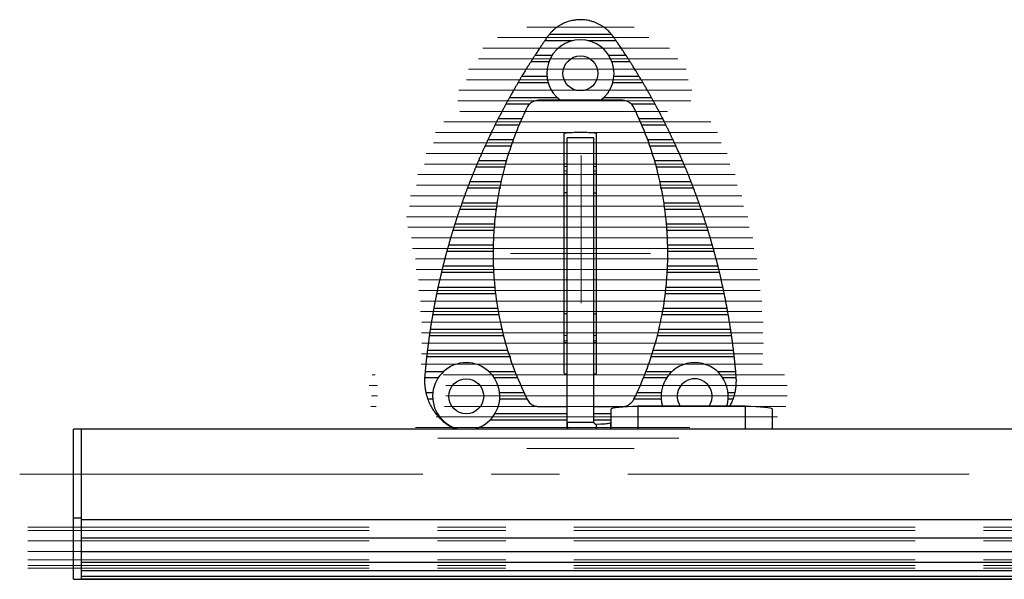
# Model space of a CAD drawing. Header units: millimetres. Extents: x 8 to 273, y 79 to 264.
# Tile 2 of 9: x 8 to 44, y 122 to 143. Entities that reach past the tile are written whole.
import ezdxf

# ---------------------------------------------------------------- set-up
doc = ezdxf.new("R2010")
doc.units = ezdxf.units.MM
doc.linetypes.add('CENTERX2', pattern=[20.32, 12.7, -2.54, 2.54, -2.54])
doc.layers.add('FORMAT', color=7, linetype='Continuous')

msp = doc.modelspace()

# ---------------------------------------------------------------- linework, layer by layer
at = {"color": 7, "linetype": 'Continuous', "lineweight": 25}
for p, q in [((29.63, 142.542), (27.31, 142.542)), ((28.178, 142.306), (27.141, 142.306)), ((29.8, 142.306), (28.762, 142.306)), ((27.297, 141.522), (26.621, 141.522)), ((27.412, 141.757), (26.772, 141.757)), ((30.168, 141.757), (29.528, 141.757)), ((30.32, 141.522), (29.644, 141.522)), ((27.271, 140.737), (26.141, 140.737)), ((27.226, 140.972), (26.281, 140.972)), ((30.8, 140.737), (29.669, 140.737)), ((30.66, 140.972), (29.715, 140.972)), ((27.606, 140.188), (25.827, 140.188)), ((30.013, 140.091), (26.927, 140.091)), ((31.114, 140.188), (29.334, 140.188)), ((28.488, 138.891), (28.453, 138.891)), ((28.97, 138.691), (27.97, 138.691)), ((27.87, 137.726), (27.97, 137.726)), ((27.97, 137.445), (27.87, 137.46)), ((28.97, 137.726), (29.07, 137.726)), ((29.073, 137.461), (28.973, 137.445)), ((27.968, 137.349), (27.867, 137.33)), ((29.073, 137.33), (28.973, 137.348)), ((25.502, 136.814), (24.261, 136.814)), ((27.954, 136.641), (27.87, 136.641)), ((28.986, 136.641), (29.07, 136.641)), ((32.679, 136.814), (31.439, 136.814)), ((27.954, 135.399), (27.97, 135.408)), ((27.97, 135.172), (27.954, 135.16)), ((27.954, 133.722), (27.97, 133.71)), ((27.97, 133.474), (27.954, 133.483)), ((27.954, 132.141), (27.87, 132.141)), ((28.986, 132.141), (29.07, 132.141)), ((27.867, 131.452), (27.967, 131.433)), ((27.97, 131.337), (27.87, 131.322)), ((28.972, 131.433), (29.074, 131.452)), ((29.073, 131.321), (28.973, 131.336)), ((27.97, 131.056), (27.87, 131.056)), ((29.07, 131.056), (28.97, 131.056)), ((25.885, 130.537), (22.747, 130.537)), ((23.172, 129.753), (22.673, 129.753)), ((23.369, 129.988), (22.692, 129.988)), ((27.87, 129.914), (27.97, 129.908)), ((28.97, 129.908), (29.07, 129.914)), ((34.248, 129.988), (33.571, 129.988)), ((34.268, 129.753), (33.769, 129.753)), ((22.977, 129.203), (22.721, 129.203)), ((22.975, 128.968), (22.79, 128.968)), ((34.22, 129.203), (33.963, 129.203)), ((34.15, 128.968), (33.966, 128.968)), ((26.927, 128.691), (27.97, 128.691)), ((28.97, 128.691), (30.013, 128.691)), ((29.608, 127.853), (29.608, 128.596)), ((34.608, 128.702), (30.608, 128.702)), ((35.608, 128.596), (35.608, 127.853)), ((23.155, 128.419), (23.094, 128.419)), ((9.908, 127.853), (9.608, 127.853)), ((9.608, 124.549), (9.608, 127.853)), ((189.308, 127.853), (9.908, 127.853)), ((9.908, 124.549), (9.908, 127.853)), ((9.908, 124.806), (9.908, 127.853)), ((23.341, 128.183), (23.311, 128.183)), ((27.97, 128.112), (28.97, 128.112)), ((27.97, 128.112), (27.97, 127.853)), ((29.228, 128.029), (29.07, 128.024)), ((29.07, 127.853), (29.07, 128.024)), ((9.608, 124.549), (9.908, 124.549)), ((9.608, 122.258), (9.608, 124.549)), ((9.908, 124.549), (9.908, 124.806)), ((9.908, 122.258), (9.908, 124.549)), ((9.908, 124.483), (189.308, 124.483)), ((9.908, 123.802), (189.308, 123.802)), ((9.908, 123.297), (189.308, 123.297)), ((9.908, 122.892), (189.308, 122.892)), ((9.908, 122.585), (189.308, 122.585)), ((9.908, 122.379), (189.308, 122.379)), ((9.608, 122.258), (9.908, 122.258)), ((9.908, 122.274), (189.308, 122.274)), ((9.908, 122.269), (189.308, 122.269))]:
    msp.add_line(p, q, dxfattribs=at)
at = {"color": 8, "linetype": 'Continuous', "lineweight": 25}
for p, q in [((26.584, 139.952), (25.698, 139.952)), ((31.243, 139.952), (30.357, 139.952)), ((26.293, 139.403), (25.409, 139.403)), ((31.532, 139.403), (30.637, 139.403)), ((26.186, 139.168), (25.29, 139.168)), ((31.65, 139.168), (30.738, 139.168)), ((25.973, 138.619), (25.025, 138.619)), ((31.916, 138.619), (30.968, 138.619)), ((25.889, 138.383), (24.916, 138.383)), ((32.025, 138.383), (31.044, 138.383)), ((25.712, 137.834), (24.673, 137.834)), ((32.268, 137.834), (31.221, 137.834)), ((25.655, 137.599), (24.573, 137.599)), ((32.367, 137.599), (31.292, 137.599)), ((25.524, 137.049), (24.351, 137.049)), ((32.589, 137.049), (31.416, 137.049)), ((25.343, 136.029), (23.978, 136.029)), ((25.376, 136.265), (24.06, 136.265)), ((32.881, 136.265), (31.566, 136.265)), ((32.962, 136.029), (31.596, 136.029)), ((25.255, 135.245), (23.723, 135.245)), ((25.27, 135.48), (23.797, 135.48)), ((33.144, 135.48), (31.667, 135.48)), ((33.217, 135.245), (31.688, 135.245)), ((25.225, 134.46), (23.496, 134.46)), ((25.226, 134.696), (23.561, 134.696)), ((33.379, 134.696), (31.716, 134.696)), ((33.444, 134.46), (31.716, 134.46)), ((25.234, 133.911), (23.353, 133.911)), ((33.588, 133.911), (31.709, 133.911)), ((25.246, 133.676), (23.295, 133.676)), ((33.645, 133.676), (31.694, 133.676)), ((25.296, 133.126), (23.17, 133.126)), ((33.77, 133.126), (31.65, 133.126)), ((25.326, 132.891), (23.12, 132.891)), ((33.82, 132.891), (31.617, 132.891)), ((25.397, 132.342), (23.013, 132.342)), ((33.927, 132.342), (31.54, 132.342)), ((25.44, 132.106), (22.971, 132.106)), ((33.969, 132.106), (31.506, 132.106)), ((25.564, 131.557), (22.882, 131.557)), ((34.059, 131.557), (31.375, 131.557)), ((25.617, 131.322), (22.847, 131.322)), ((34.094, 131.322), (31.318, 131.322)), ((25.776, 130.773), (22.774, 130.773)), ((34.193, 130.537), (31.096, 130.537)), ((34.166, 130.773), (31.172, 130.773)), ((26.041, 129.988), (25.071, 129.988)), ((26.142, 129.753), (25.269, 129.753)), ((31.672, 129.753), (30.809, 129.753)), ((31.869, 129.988), (30.9, 129.988)), ((26.378, 129.203), (25.463, 129.203)), ((26.48, 128.968), (25.466, 128.968)), ((31.475, 128.968), (30.464, 128.968)), ((31.477, 129.203), (30.568, 129.203)), ((30.608, 128.702), (30.608, 127.853)), ((34.608, 127.853), (34.608, 128.702)), ((27.97, 128.419), (25.286, 128.419)), ((29.608, 128.419), (28.97, 128.419)), ((27.97, 128.183), (25.099, 128.183)), ((29.608, 128.183), (28.97, 128.183)), ((29.595, 127.853), (29.595, 128.078))]:
    msp.add_line(p, q, dxfattribs=at)
at = {"color": 7, "linetype": 'Continuous', "lineweight": 25, "flags": 128}
for points in [[(27.867, 137.643), (27.965, 137.628), (27.968, 137.627)], [(28.972, 137.627), (28.975, 137.628), (29.073, 137.643)], [(27.867, 131.139), (27.965, 131.154), (27.968, 131.155)], [(28.972, 131.155), (28.975, 131.154), (29.073, 131.139)], [(29.608, 128.596), (29.627, 128.617), (29.684, 128.637), (29.776, 128.655), (29.901, 128.671), (30.052, 128.684), (30.225, 128.694), (30.413, 128.7), (30.608, 128.702)], [(34.608, 128.702), (34.803, 128.7), (34.99, 128.694), (35.163, 128.684), (35.315, 128.671), (35.439, 128.655), (35.532, 128.637), (35.588, 128.617), (35.608, 128.596)], [(29.595, 128.078), (29.598, 128.079), (29.6, 128.08), (29.603, 128.082), (29.604, 128.083), (29.606, 128.084), (29.607, 128.085), (29.607, 128.086), (29.608, 128.087)]]:
    msp.add_lwpolyline(points, dxfattribs=at)
at = {"color": 7, "linetype": 'Continuous', "lineweight": 25}
for centre in [(28.47, 141.091), (24.22, 129.072)]:
    msp.add_circle(centre, 0.65, dxfattribs=at)
for centre, radius, start, end in [((28.47, 141.091), 1.25, 90, 234.2258), ((28.47, 141.091), 1.25, 306.0744, 90), ((24.22, 129.072), 1.25, 90, 257.2287), ((24.22, 129.072), 1.25, 282.7713, 90), ((32.72, 129.072), 1.25, 90, 197.2389), ((32.72, 129.072), 1.25, 342.7611, 90), ((32.72, 129.072), 0.65, 90, 214.7445), ((32.72, 129.072), 0.65, 325.2555, 90)]:
    msp.add_arc(centre, radius, start, end, dxfattribs=at)
for points, knots in [([(29.63, 142.542), (29.619, 142.555), (29.596, 142.582), (29.55, 142.633), (29.494, 142.689), (29.432, 142.743), (29.372, 142.79), (29.297, 142.844), (29.205, 142.901), (29.095, 142.956), (28.989, 143), (28.88, 143.035), (28.777, 143.06), (28.681, 143.077), (28.594, 143.087), (28.504, 143.091), (28.414, 143.091), (28.326, 143.085), (28.209, 143.07), (28.09, 143.044), (27.971, 143.006), (27.876, 142.97), (27.783, 142.926), (27.693, 142.875), (27.607, 142.819), (27.526, 142.758), (27.449, 142.691), (27.388, 142.631), (27.342, 142.58), (27.321, 142.554), (27.31, 142.542)], [0, 0, 0, 0, 0.025314, 0.051463, 0.084149, 0.117757, 0.142676, 0.167793, 0.219111, 0.261225, 0.303665, 0.346899, 0.390381, 0.422446, 0.454675, 0.487555, 0.520731, 0.55281, 0.58512, 0.650925, 0.688334, 0.725907, 0.764048, 0.802455, 0.839468, 0.876971, 0.914044, 0.952282, 0.975832, 1, 1, 1, 1]), ([(27.31, 142.542), (27.304, 142.534), (27.292, 142.519), (27.268, 142.488), (27.251, 142.464), (27.241, 142.451)], [0, 0, 0, 0, 0.293853, 0.60004, 1, 1, 1, 1]), ([(29.699, 142.451), (29.692, 142.461), (29.678, 142.481), (29.654, 142.513), (29.639, 142.531), (29.63, 142.542)], [0, 0, 0, 0, 0.29332, 0.595819, 1, 1, 1, 1]), ([(27.141, 142.306), (27.131, 142.292), (27.111, 142.264), (27.077, 142.213), (27.04, 142.159), (26.999, 142.099), (26.956, 142.035), (26.911, 141.967), (26.865, 141.898), (26.827, 141.84), (26.796, 141.792), (26.78, 141.769), (26.772, 141.757)], [0, 0, 0, 0, 0.095488, 0.193974, 0.289341, 0.386837, 0.495655, 0.607293, 0.721883, 0.840291, 0.919301, 1, 1, 1, 1]), ([(27.241, 142.451), (27.234, 142.44), (27.219, 142.42), (27.198, 142.389), (27.177, 142.359), (27.157, 142.33), (27.146, 142.314), (27.141, 142.306)], [0, 0, 0, 0, 0.197308, 0.400594, 0.593282, 0.792633, 1, 1, 1, 1]), ([(29.8, 142.306), (29.791, 142.319), (29.773, 142.345), (29.737, 142.396), (29.713, 142.432), (29.699, 142.451)], [0, 0, 0, 0, 0.31761, 0.633657, 1, 1, 1, 1]), ([(30.168, 141.757), (30.159, 141.771), (30.14, 141.799), (30.108, 141.849), (30.072, 141.903), (30.033, 141.961), (29.991, 142.024), (29.946, 142.091), (29.9, 142.159), (29.86, 142.218), (29.826, 142.268), (29.808, 142.293), (29.8, 142.306)], [0, 0, 0, 0, 0.093557, 0.190054, 0.283497, 0.379038, 0.485494, 0.594604, 0.70907, 0.827147, 0.91256, 1, 1, 1, 1]), ([(26.621, 141.522), (26.612, 141.508), (26.594, 141.48), (26.562, 141.429), (26.528, 141.375), (26.491, 141.316), (26.452, 141.253), (26.41, 141.186), (26.369, 141.119), (26.334, 141.06), (26.304, 141.011), (26.288, 140.985), (26.281, 140.972)], [0, 0, 0, 0, 0.095054, 0.193077, 0.288024, 0.385167, 0.491606, 0.600831, 0.712405, 0.827609, 0.912751, 1, 1, 1, 1]), ([(26.772, 141.757), (26.764, 141.744), (26.747, 141.719), (26.714, 141.668), (26.685, 141.622), (26.661, 141.584), (26.64, 141.552), (26.628, 141.533), (26.621, 141.522)], [0, 0, 0, 0, 0.192183, 0.383515, 0.600031, 0.71334, 0.830324, 1, 1, 1, 1]), ([(30.32, 141.522), (30.312, 141.534), (30.295, 141.56), (30.263, 141.61), (30.234, 141.656), (30.209, 141.694), (30.188, 141.726), (30.175, 141.746), (30.168, 141.757)], [0, 0, 0, 0, 0.190604, 0.380372, 0.594946, 0.708195, 0.825039, 1, 1, 1, 1]), ([(30.66, 140.972), (30.652, 140.986), (30.635, 141.014), (30.605, 141.064), (30.572, 141.117), (30.536, 141.175), (30.498, 141.238), (30.457, 141.304), (30.416, 141.37), (30.378, 141.429), (30.345, 141.481), (30.328, 141.508), (30.32, 141.522)], [0, 0, 0, 0, 0.093339, 0.189596, 0.282835, 0.378242, 0.482618, 0.589635, 0.701055, 0.815933, 0.906744, 1, 1, 1, 1]), ([(26.141, 140.737), (26.132, 140.723), (26.116, 140.695), (26.087, 140.646), (26.056, 140.591), (26.022, 140.533), (25.986, 140.47), (25.948, 140.404), (25.911, 140.339), (25.878, 140.28), (25.849, 140.228), (25.834, 140.201), (25.827, 140.188)], [0, 0, 0, 0, 0.094675, 0.192292, 0.286875, 0.383715, 0.488086, 0.595219, 0.704117, 0.81649, 0.90698, 1, 1, 1, 1]), ([(26.281, 140.972), (26.273, 140.96), (26.258, 140.935), (26.228, 140.884), (26.195, 140.829), (26.163, 140.776), (26.148, 140.749), (26.141, 140.737)], [0, 0, 0, 0, 0.191659, 0.382567, 0.594991, 0.81874, 1, 1, 1, 1]), ([(30.8, 140.737), (30.792, 140.75), (30.778, 140.775), (30.748, 140.825), (30.715, 140.88), (30.683, 140.933), (30.667, 140.96), (30.66, 140.972)], [0, 0, 0, 0, 0.190251, 0.379764, 0.590484, 0.814041, 1, 1, 1, 1]), ([(31.114, 140.188), (31.106, 140.201), (31.091, 140.229), (31.063, 140.278), (31.033, 140.332), (31, 140.39), (30.965, 140.452), (30.928, 140.516), (30.891, 140.582), (30.856, 140.641), (30.825, 140.695), (30.808, 140.723), (30.8, 140.737)], [0, 0, 0, 0, 0.0931491, 0.189193, 0.2822552, 0.3775488, 0.4801108, 0.585307, 0.6940357, 0.806094, 0.9016161, 1, 1, 1, 1]), ([(25.698, 139.952), (25.691, 139.941), (25.678, 139.916), (25.654, 139.872), (25.628, 139.822), (25.598, 139.767), (25.566, 139.705), (25.532, 139.641), (25.498, 139.576), (25.466, 139.514), (25.435, 139.454), (25.418, 139.42), (25.409, 139.403)], [0, 0, 0, 0, 0.0831995, 0.1699323, 0.2586879, 0.3556363, 0.4549842, 0.5598652, 0.667708, 0.7735654, 0.88294, 1, 1, 1, 1]), ([(25.827, 140.188), (25.824, 140.182), (25.814, 140.165), (25.794, 140.129), (25.766, 140.078), (25.736, 140.023), (25.712, 139.979), (25.701, 139.959), (25.698, 139.952)], [0, 0, 0, 0, 0.092728, 0.268264, 0.465515, 0.680083, 0.897229, 1, 1, 1, 1]), ([(26.927, 140.091), (26.9, 140.09), (26.843, 140.087), (26.762, 140.065), (26.684, 140.031), (26.614, 139.984), (26.552, 139.925), (26.508, 139.867), (26.486, 139.826), (26.478, 139.811)], [0, 0, 0, 0, 0.149168, 0.3026616, 0.4518293, 0.605323, 0.7544902, 0.9079832, 1, 1, 1, 1]), ([(30.462, 139.811), (30.448, 139.835), (30.421, 139.885), (30.366, 139.948), (30.301, 140.003), (30.228, 140.045), (30.148, 140.075), (30.076, 140.089), (30.03, 140.09), (30.013, 140.091)], [0, 0, 0, 0, 0.149166, 0.302658, 0.451824, 0.605315, 0.754483, 0.907977, 1, 1, 1, 1]), ([(31.243, 139.952), (31.239, 139.958), (31.23, 139.975), (31.21, 140.012), (31.182, 140.063), (31.152, 140.119), (31.128, 140.162), (31.117, 140.182), (31.114, 140.188)], [0, 0, 0, 0, 0.09659, 0.271815, 0.468077, 0.681871, 0.899457, 1, 1, 1, 1]), ([(31.532, 139.403), (31.522, 139.423), (31.505, 139.456), (31.476, 139.512), (31.448, 139.565), (31.418, 139.623), (31.385, 139.686), (31.351, 139.75), (31.317, 139.813), (31.285, 139.873), (31.26, 139.92), (31.247, 139.944), (31.243, 139.952)], [0, 0, 0, 0, 0.13217, 0.220788, 0.31151, 0.409628, 0.510213, 0.615507, 0.723813, 0.829346, 0.938462, 1, 1, 1, 1]), ([(26.478, 139.811), (26.376, 139.594), (26.172, 139.159), (25.918, 138.495), (25.652, 137.67), (25.419, 136.692), (25.275, 135.675), (25.221, 134.819), (25.217, 134.108), (25.261, 133.253), (25.388, 132.255), (25.64, 131.147), (25.987, 130.048), (26.308, 129.345), (26.478, 128.971)], [0, 0, 0, 0, 0.064151, 0.128303, 0.189832, 0.295841, 0.39681, 0.463776, 0.525112, 0.586642, 0.69265, 0.793619, 0.890077, 1, 1, 1, 1]), ([(30.462, 128.971), (30.564, 129.188), (30.768, 129.622), (31.022, 130.286), (31.288, 131.111), (31.522, 132.09), (31.665, 133.106), (31.72, 133.963), (31.723, 134.673), (31.68, 135.529), (31.552, 136.527), (31.301, 137.635), (30.953, 138.733), (30.633, 139.437), (30.462, 139.811)], [0, 0, 0, 0, 0.064151, 0.128303, 0.189832, 0.295841, 0.39681, 0.463776, 0.525112, 0.586642, 0.69265, 0.793619, 0.890077, 1, 1, 1, 1]), ([(25.409, 139.403), (25.402, 139.391), (25.39, 139.366), (25.364, 139.316), (25.337, 139.262), (25.31, 139.208), (25.297, 139.181), (25.29, 139.168)], [0, 0, 0, 0, 0.190505, 0.380437, 0.585863, 0.799876, 1, 1, 1, 1]), ([(31.65, 139.168), (31.644, 139.18), (31.632, 139.205), (31.607, 139.255), (31.58, 139.308), (31.552, 139.362), (31.538, 139.39), (31.532, 139.403)], [0, 0, 0, 0, 0.1893866, 0.3782104, 0.5823186, 0.7961462, 1, 1, 1, 1]), ([(25.29, 139.168), (25.283, 139.154), (25.27, 139.127), (25.245, 139.078), (25.219, 139.024), (25.191, 138.966), (25.161, 138.904), (25.13, 138.841), (25.099, 138.777), (25.071, 138.717), (25.045, 138.663), (25.032, 138.634), (25.025, 138.619)], [0, 0, 0, 0, 0.094051, 0.190989, 0.284971, 0.381318, 0.482308, 0.586024, 0.69043, 0.798069, 0.897357, 1, 1, 1, 1]), ([(28.453, 138.891), (28.356, 138.89), (28.161, 138.888), (27.967, 138.874), (27.87, 138.867)], [0, 0, 0, 0, 0.499511, 1, 1, 1, 1]), ([(27.87, 129.914), (27.87, 130.014), (27.87, 130.311), (27.87, 130.815), (27.87, 131.426), (27.87, 131.939), (27.87, 132.353), (27.87, 132.768), (27.87, 133.29), (27.87, 133.919), (27.87, 134.445), (27.87, 135.098), (27.87, 135.878), (27.87, 136.885), (27.87, 137.886), (27.87, 138.54), (27.87, 138.867)], [0, 0, 0, 0, 0.03421, 0.102733, 0.171469, 0.240396, 0.274903, 0.309444, 0.378615, 0.44798, 0.517539, 0.552366, 0.663839, 0.775609, 0.887646, 1, 1, 1, 1]), ([(29.07, 138.867), (28.973, 138.874), (28.779, 138.888), (28.585, 138.89), (28.488, 138.891)], [0, 0, 0, 0, 0.499455, 1, 1, 1, 1]), ([(29.07, 129.914), (29.07, 130.014), (29.07, 130.311), (29.07, 130.815), (29.07, 131.426), (29.07, 131.939), (29.07, 132.353), (29.07, 132.768), (29.07, 133.29), (29.07, 133.919), (29.07, 134.445), (29.07, 135.098), (29.07, 135.878), (29.07, 136.885), (29.07, 137.886), (29.07, 138.54), (29.07, 138.867)], [0, 0, 0, 0, 0.03421, 0.102733, 0.171469, 0.240396, 0.274903, 0.309444, 0.378615, 0.44798, 0.517539, 0.552366, 0.663839, 0.775609, 0.887646, 1, 1, 1, 1]), ([(31.916, 138.619), (31.91, 138.632), (31.897, 138.659), (31.874, 138.708), (31.848, 138.761), (31.821, 138.819), (31.792, 138.88), (31.761, 138.943), (31.73, 139.006), (31.701, 139.066), (31.673, 139.122), (31.658, 139.152), (31.65, 139.168)], [0, 0, 0, 0, 0.092837, 0.188521, 0.281294, 0.376409, 0.475996, 0.578211, 0.682443, 0.789804, 0.89307, 1, 1, 1, 1]), ([(25.025, 138.619), (25.021, 138.611), (25.013, 138.593), (24.994, 138.553), (24.97, 138.502), (24.945, 138.448), (24.927, 138.407), (24.918, 138.389), (24.916, 138.383)], [0, 0, 0, 0, 0.116296, 0.296313, 0.492705, 0.700732, 0.908839, 1, 1, 1, 1]), ([(27.97, 128.112), (27.97, 128.163), (27.97, 128.357), (27.97, 128.656), (27.97, 128.989), (27.97, 129.2), (27.97, 129.52), (27.97, 129.989), (27.97, 130.613), (27.97, 131.282), (27.97, 132.074), (27.97, 133.002), (27.97, 134.072), (27.97, 135.18), (27.97, 136.319), (27.97, 137.487), (27.97, 138.29), (27.97, 138.691)], [0, 0, 0, 0, 0.012667, 0.048246, 0.083459, 0.118663, 0.153943, 0.224452, 0.295067, 0.365643, 0.436168, 0.530104, 0.624087, 0.718153, 0.812165, 0.906088, 1, 1, 1, 1]), ([(28.97, 128.112), (28.97, 128.163), (28.97, 128.357), (28.97, 128.656), (28.97, 128.989), (28.97, 129.2), (28.97, 129.52), (28.97, 129.989), (28.97, 130.613), (28.97, 131.282), (28.97, 132.074), (28.97, 133.002), (28.97, 134.072), (28.97, 135.18), (28.97, 136.319), (28.97, 137.487), (28.97, 138.29), (28.97, 138.691)], [0, 0, 0, 0, 0.012667, 0.048246, 0.083459, 0.118663, 0.153943, 0.224452, 0.295067, 0.365643, 0.436168, 0.530104, 0.624087, 0.718153, 0.812165, 0.906088, 1, 1, 1, 1]), ([(32.025, 138.383), (32.021, 138.391), (32.013, 138.409), (31.994, 138.449), (31.971, 138.501), (31.946, 138.555), (31.927, 138.595), (31.918, 138.613), (31.916, 138.619)], [0, 0, 0, 0, 0.119502, 0.299114, 0.494611, 0.702091, 0.910688, 1, 1, 1, 1]), ([(24.916, 138.383), (24.91, 138.37), (24.898, 138.344), (24.877, 138.297), (24.854, 138.246), (24.828, 138.19), (24.801, 138.129), (24.773, 138.066), (24.746, 138.003), (24.72, 137.943), (24.694, 137.884), (24.68, 137.851), (24.673, 137.834)], [0, 0, 0, 0, 0.093784, 0.182139, 0.272669, 0.368705, 0.467227, 0.568808, 0.673299, 0.775201, 0.880378, 1, 1, 1, 1]), ([(32.268, 137.834), (32.263, 137.844), (32.254, 137.865), (32.237, 137.904), (32.217, 137.951), (32.194, 138.005), (32.168, 138.064), (32.141, 138.125), (32.113, 138.188), (32.085, 138.249), (32.06, 138.307), (32.039, 138.351), (32.029, 138.375), (32.025, 138.383)], [0, 0, 0, 0, 0.072851, 0.147068, 0.236887, 0.328953, 0.425808, 0.5252, 0.627014, 0.731771, 0.833393, 0.938332, 1, 1, 1, 1]), ([(24.673, 137.834), (24.667, 137.822), (24.657, 137.797), (24.636, 137.748), (24.613, 137.695), (24.591, 137.64), (24.579, 137.613), (24.573, 137.599)], [0, 0, 0, 0, 0.189605, 0.378787, 0.578855, 0.7852, 1, 1, 1, 1]), ([(32.367, 137.599), (32.362, 137.611), (32.352, 137.635), (32.331, 137.685), (32.309, 137.738), (32.29, 137.782), (32.276, 137.814), (32.271, 137.827), (32.268, 137.834)], [0, 0, 0, 0, 0.188517, 0.376622, 0.575458, 0.781421, 0.888635, 1, 1, 1, 1]), ([(24.573, 137.599), (24.568, 137.585), (24.556, 137.558), (24.536, 137.51), (24.514, 137.456), (24.491, 137.399), (24.466, 137.338), (24.441, 137.276), (24.416, 137.213), (24.392, 137.153), (24.37, 137.097), (24.358, 137.065), (24.351, 137.049)], [0, 0, 0, 0, 0.093561, 0.189958, 0.283469, 0.379434, 0.477825, 0.578922, 0.679776, 0.783689, 0.889783, 1, 1, 1, 1]), ([(32.589, 137.049), (32.584, 137.063), (32.573, 137.089), (32.554, 137.138), (32.533, 137.191), (32.511, 137.248), (32.486, 137.308), (32.461, 137.37), (32.436, 137.432), (32.411, 137.492), (32.387, 137.55), (32.374, 137.582), (32.367, 137.599)], [0, 0, 0, 0, 0.092596, 0.1879959, 0.2805459, 0.3755309, 0.4728331, 0.5727639, 0.673458, 0.7771339, 0.8863668, 1, 1, 1, 1]), ([(24.351, 137.049), (24.348, 137.041), (24.34, 137.021), (24.324, 136.979), (24.304, 136.927), (24.284, 136.875), (24.269, 136.836), (24.263, 136.819), (24.261, 136.814)], [0, 0, 0, 0, 0.136273, 0.319235, 0.513957, 0.716179, 0.917445, 1, 1, 1, 1]), ([(32.679, 136.814), (32.676, 136.823), (32.669, 136.843), (32.652, 136.885), (32.633, 136.937), (32.612, 136.989), (32.597, 137.028), (32.591, 137.045), (32.589, 137.049)], [0, 0, 0, 0, 0.138893, 0.321426, 0.51538, 0.717229, 0.918969, 1, 1, 1, 1]), ([(24.261, 136.814), (24.255, 136.799), (24.245, 136.772), (24.226, 136.723), (24.207, 136.671), (24.186, 136.614), (24.164, 136.553), (24.141, 136.491), (24.119, 136.43), (24.098, 136.372), (24.077, 136.314), (24.066, 136.282), (24.06, 136.265)], [0, 0, 0, 0, 0.103593, 0.193225, 0.285169, 0.380323, 0.478031, 0.576893, 0.678613, 0.777438, 0.87935, 1, 1, 1, 1]), ([(32.881, 136.265), (32.877, 136.276), (32.869, 136.298), (32.854, 136.34), (32.837, 136.388), (32.817, 136.443), (32.795, 136.502), (32.773, 136.563), (32.75, 136.625), (32.728, 136.684), (32.708, 136.74), (32.691, 136.783), (32.683, 136.806), (32.679, 136.814)], [0, 0, 0, 0, 0.078894, 0.159504, 0.250164, 0.343192, 0.43883, 0.537054, 0.636014, 0.737848, 0.836499, 0.938263, 1, 1, 1, 1]), ([(23.978, 136.029), (23.973, 136.016), (23.964, 135.99), (23.948, 135.941), (23.93, 135.888), (23.911, 135.831), (23.891, 135.771), (23.871, 135.71), (23.851, 135.649), (23.832, 135.591), (23.815, 135.538), (23.804, 135.502), (23.798, 135.485), (23.797, 135.48)], [0, 0, 0, 0, 0.0931579, 0.1891064, 0.2822302, 0.3778785, 0.4742572, 0.5733299, 0.6713769, 0.7723538, 0.8687446, 0.9681717, 1, 1, 1, 1]), ([(24.06, 136.265), (24.056, 136.253), (24.047, 136.229), (24.03, 136.18), (24.012, 136.127), (23.994, 136.076), (23.983, 136.044), (23.979, 136.031), (23.978, 136.029)], [0, 0, 0, 0, 0.188791, 0.377286, 0.573134, 0.773347, 0.970492, 1, 1, 1, 1]), ([(32.962, 136.029), (32.958, 136.042), (32.95, 136.066), (32.933, 136.115), (32.915, 136.167), (32.897, 136.218), (32.886, 136.25), (32.881, 136.263), (32.881, 136.265)], [0, 0, 0, 0, 0.188083, 0.375878, 0.570929, 0.770994, 0.968835, 1, 1, 1, 1]), ([(33.144, 135.48), (33.139, 135.493), (33.131, 135.52), (33.116, 135.568), (33.099, 135.621), (33.08, 135.677), (33.061, 135.737), (33.04, 135.798), (33.02, 135.859), (33.001, 135.916), (32.983, 135.969), (32.97, 136.006), (32.964, 136.025), (32.962, 136.029)], [0, 0, 0, 0, 0.092398, 0.187561, 0.279928, 0.374804, 0.470342, 0.568514, 0.666422, 0.767202, 0.864342, 0.964527, 1, 1, 1, 1]), ([(23.723, 135.245), (23.718, 135.229), (23.71, 135.2), (23.694, 135.149), (23.678, 135.096), (23.661, 135.039), (23.643, 134.979), (23.625, 134.918), (23.608, 134.858), (23.591, 134.801), (23.575, 134.745), (23.566, 134.713), (23.561, 134.696)], [0, 0, 0, 0, 0.1122484, 0.2028482, 0.2958746, 0.3902049, 0.4871377, 0.5837972, 0.6832631, 0.7797266, 0.8791339, 1, 1, 1, 1]), ([(23.797, 135.48), (23.794, 135.471), (23.787, 135.45), (23.773, 135.406), (23.757, 135.354), (23.741, 135.302), (23.73, 135.266), (23.725, 135.249), (23.723, 135.245)], [0, 0, 0, 0, 0.1528198, 0.3376385, 0.5304039, 0.7277516, 0.9239186, 1, 1, 1, 1]), ([(28.97, 135.433), (28.974, 135.431), (28.98, 135.428), (28.984, 135.426), (28.986, 135.425)], [0, 0, 0, 0, 0.56302, 1, 1, 1, 1]), ([(33.217, 135.245), (33.214, 135.255), (33.208, 135.276), (33.194, 135.32), (33.178, 135.372), (33.162, 135.423), (33.15, 135.46), (33.145, 135.476), (33.144, 135.48)], [0, 0, 0, 0, 0.1549119, 0.339323, 0.5314599, 0.7285624, 0.925152, 1, 1, 1, 1]), ([(33.379, 134.696), (33.376, 134.707), (33.369, 134.731), (33.357, 134.775), (33.342, 134.825), (33.326, 134.88), (33.309, 134.939), (33.291, 135), (33.273, 135.06), (33.256, 135.118), (33.239, 135.172), (33.227, 135.214), (33.22, 135.236), (33.217, 135.245)], [0, 0, 0, 0, 0.083858, 0.169761, 0.260989, 0.354683, 0.449216, 0.546369, 0.643031, 0.742503, 0.838898, 0.938252, 1, 1, 1, 1]), ([(23.496, 134.46), (23.492, 134.447), (23.485, 134.421), (23.472, 134.373), (23.458, 134.32), (23.443, 134.263), (23.427, 134.203), (23.412, 134.143), (23.396, 134.083), (23.382, 134.026), (23.368, 133.974), (23.359, 133.936), (23.354, 133.917), (23.353, 133.911)], [0, 0, 0, 0, 0.092843, 0.188437, 0.281259, 0.37666, 0.471511, 0.569049, 0.664932, 0.76365, 0.858491, 0.956227, 1, 1, 1, 1]), ([(23.561, 134.696), (23.558, 134.684), (23.551, 134.66), (23.537, 134.611), (23.523, 134.559), (23.509, 134.508), (23.5, 134.476), (23.497, 134.463), (23.496, 134.46)], [0, 0, 0, 0, 0.1881858, 0.3761779, 0.568849, 0.7643449, 0.9579417, 1, 1, 1, 1]), ([(33.444, 134.46), (33.441, 134.472), (33.435, 134.496), (33.421, 134.545), (33.407, 134.597), (33.393, 134.647), (33.384, 134.679), (33.38, 134.693), (33.379, 134.696)], [0, 0, 0, 0, 0.187639, 0.37509, 0.567155, 0.762531, 0.956633, 1, 1, 1, 1]), ([(33.588, 133.911), (33.584, 133.924), (33.578, 133.95), (33.566, 133.998), (33.552, 134.051), (33.538, 134.107), (33.523, 134.167), (33.507, 134.227), (33.491, 134.287), (33.476, 134.343), (33.462, 134.396), (33.452, 134.434), (33.446, 134.454), (33.444, 134.46)], [0, 0, 0, 0, 0.092261, 0.187253, 0.279494, 0.374303, 0.46852, 0.565378, 0.661148, 0.759711, 0.855093, 0.953376, 1, 1, 1, 1]), ([(23.353, 133.911), (23.35, 133.901), (23.345, 133.879), (23.333, 133.833), (23.321, 133.781), (23.308, 133.731), (23.3, 133.695), (23.296, 133.68), (23.295, 133.676)], [0, 0, 0, 0, 0.166094, 0.352022, 0.542884, 0.736333, 0.928778, 1, 1, 1, 1]), ([(33.645, 133.676), (33.643, 133.686), (33.637, 133.708), (33.626, 133.754), (33.614, 133.806), (33.601, 133.856), (33.593, 133.891), (33.589, 133.907), (33.588, 133.911)], [0, 0, 0, 0, 0.167706, 0.35328, 0.543652, 0.736946, 0.929742, 1, 1, 1, 1]), ([(23.295, 133.676), (23.291, 133.659), (23.284, 133.629), (23.271, 133.575), (23.259, 133.522), (23.246, 133.465), (23.232, 133.405), (23.218, 133.345), (23.205, 133.286), (23.193, 133.23), (23.181, 133.175), (23.174, 133.144), (23.17, 133.126)], [0, 0, 0, 0, 0.119495, 0.210795, 0.304616, 0.398216, 0.494453, 0.589381, 0.68707, 0.78177, 0.879305, 1, 1, 1, 1]), ([(28.986, 133.457), (28.983, 133.455), (28.979, 133.453), (28.972, 133.45), (28.97, 133.449)], [0, 0, 0, 0, 0.642607, 1, 1, 1, 1]), ([(33.77, 133.126), (33.768, 133.139), (33.762, 133.164), (33.752, 133.209), (33.741, 133.26), (33.728, 133.316), (33.715, 133.375), (33.702, 133.435), (33.688, 133.494), (33.675, 133.551), (33.662, 133.604), (33.652, 133.645), (33.647, 133.667), (33.645, 133.676)], [0, 0, 0, 0, 0.087782, 0.1779, 0.269503, 0.363653, 0.457254, 0.553496, 0.648372, 0.746003, 0.840716, 0.938272, 1, 1, 1, 1]), ([(23.17, 133.126), (23.168, 133.115), (23.162, 133.091), (23.152, 133.042), (23.141, 132.991), (23.131, 132.941), (23.124, 132.908), (23.121, 132.894), (23.12, 132.891)], [0, 0, 0, 0, 0.187716, 0.375318, 0.565623, 0.757561, 0.948402, 1, 1, 1, 1]), ([(33.82, 132.891), (33.817, 132.903), (33.813, 132.927), (33.802, 132.975), (33.792, 133.027), (33.781, 133.077), (33.774, 133.109), (33.771, 133.123), (33.77, 133.126)], [0, 0, 0, 0, 0.187311, 0.374511, 0.564373, 0.756219, 0.947416, 1, 1, 1, 1]), ([(23.12, 132.891), (23.118, 132.878), (23.112, 132.852), (23.103, 132.804), (23.092, 132.751), (23.081, 132.695), (23.069, 132.635), (23.057, 132.576), (23.046, 132.516), (23.035, 132.46), (23.026, 132.408), (23.018, 132.369), (23.015, 132.349), (23.013, 132.342)], [0, 0, 0, 0, 0.0925947, 0.1879095, 0.2804918, 0.3756956, 0.4694112, 0.5658104, 0.6600742, 0.7571037, 0.8507548, 0.9472012, 1, 1, 1, 1]), ([(33.927, 132.342), (33.925, 132.355), (33.92, 132.381), (33.911, 132.428), (33.901, 132.481), (33.89, 132.537), (33.879, 132.597), (33.867, 132.656), (33.856, 132.715), (33.844, 132.771), (33.834, 132.823), (33.826, 132.863), (33.821, 132.884), (33.82, 132.891)], [0, 0, 0, 0, 0.09217, 0.187044, 0.279203, 0.373974, 0.467232, 0.56314, 0.657318, 0.754232, 0.848261, 0.945088, 1, 1, 1, 1]), ([(23.013, 132.342), (23.011, 132.331), (23.007, 132.308), (22.999, 132.261), (22.989, 132.21), (22.98, 132.16), (22.974, 132.126), (22.972, 132.11), (22.971, 132.106)], [0, 0, 0, 0, 0.176238, 0.362781, 0.552005, 0.742508, 0.932335, 1, 1, 1, 1]), ([(33.969, 132.106), (33.967, 132.118), (33.963, 132.141), (33.955, 132.188), (33.946, 132.239), (33.937, 132.289), (33.931, 132.323), (33.928, 132.338), (33.927, 132.342)], [0, 0, 0, 0, 0.177406, 0.363671, 0.55254, 0.742948, 0.933042, 1, 1, 1, 1]), ([(22.971, 132.106), (22.969, 132.094), (22.965, 132.069), (22.957, 132.023), (22.948, 131.971), (22.938, 131.914), (22.929, 131.855), (22.919, 131.796), (22.909, 131.736), (22.901, 131.68), (22.892, 131.629), (22.886, 131.587), (22.883, 131.566), (22.882, 131.557)], [0, 0, 0, 0, 0.089598, 0.18165, 0.274096, 0.369176, 0.462426, 0.558356, 0.651996, 0.748373, 0.841586, 0.937557, 1, 1, 1, 1]), ([(34.059, 131.557), (34.057, 131.57), (34.053, 131.596), (34.046, 131.644), (34.037, 131.696), (34.028, 131.753), (34.019, 131.812), (34.009, 131.871), (33.999, 131.93), (33.99, 131.986), (33.981, 132.037), (33.974, 132.078), (33.971, 132.099), (33.969, 132.106)], [0, 0, 0, 0, 0.092141, 0.186977, 0.279111, 0.373874, 0.466773, 0.562327, 0.655895, 0.752177, 0.845673, 0.94193, 1, 1, 1, 1]), ([(22.882, 131.557), (22.88, 131.545), (22.876, 131.522), (22.869, 131.473), (22.861, 131.422), (22.854, 131.372), (22.849, 131.34), (22.847, 131.325), (22.847, 131.322)], [0, 0, 0, 0, 0.1873657, 0.3746746, 0.5632979, 0.7526948, 0.9415325, 1, 1, 1, 1]), ([(34.094, 131.322), (34.092, 131.334), (34.088, 131.357), (34.081, 131.406), (34.074, 131.457), (34.067, 131.506), (34.062, 131.539), (34.059, 131.554), (34.059, 131.557)], [0, 0, 0, 0, 0.187088, 0.374122, 0.562445, 0.751777, 0.94085, 1, 1, 1, 1]), ([(22.847, 131.322), (22.845, 131.309), (22.841, 131.283), (22.835, 131.235), (22.827, 131.183), (22.82, 131.126), (22.812, 131.067), (22.804, 131.008), (22.796, 130.949), (22.789, 130.893), (22.783, 130.842), (22.778, 130.802), (22.775, 130.781), (22.774, 130.773)], [0, 0, 0, 0, 0.092404, 0.1875043, 0.2799024, 0.3749509, 0.4678644, 0.5634587, 0.6565866, 0.752432, 0.845243, 0.9407816, 1, 1, 1, 1]), ([(34.166, 130.773), (34.164, 130.785), (34.161, 130.811), (34.155, 130.859), (34.149, 130.912), (34.142, 130.968), (34.134, 131.027), (34.126, 131.086), (34.118, 131.145), (34.111, 131.2), (34.103, 131.252), (34.098, 131.292), (34.095, 131.314), (34.094, 131.322)], [0, 0, 0, 0, 0.092122, 0.18693, 0.279047, 0.373808, 0.46642, 0.561691, 0.654761, 0.750529, 0.843582, 0.939366, 1, 1, 1, 1]), ([(22.747, 130.537), (22.746, 130.525), (22.743, 130.5), (22.738, 130.454), (22.732, 130.402), (22.727, 130.346), (22.72, 130.287), (22.715, 130.228), (22.709, 130.169), (22.703, 130.113), (22.699, 130.061), (22.695, 130.02), (22.693, 129.997), (22.692, 129.988)], [0, 0, 0, 0, 0.089448, 0.181331, 0.273641, 0.368609, 0.461225, 0.556519, 0.649248, 0.744677, 0.837207, 0.932441, 1, 1, 1, 1]), ([(22.774, 130.773), (22.773, 130.761), (22.77, 130.738), (22.765, 130.69), (22.759, 130.639), (22.753, 130.589), (22.749, 130.556), (22.748, 130.541), (22.747, 130.537)], [0, 0, 0, 0, 0.183366, 0.370213, 0.558197, 0.746661, 0.934777, 1, 1, 1, 1]), ([(34.193, 130.537), (34.192, 130.549), (34.189, 130.572), (34.184, 130.62), (34.178, 130.671), (34.172, 130.721), (34.168, 130.754), (34.166, 130.769), (34.166, 130.773)], [0, 0, 0, 0, 0.1841171, 0.3707759, 0.5585303, 0.7469426, 0.9352354, 1, 1, 1, 1]), ([(34.248, 129.988), (34.247, 130.001), (34.245, 130.027), (34.241, 130.074), (34.236, 130.127), (34.23, 130.183), (34.224, 130.242), (34.218, 130.301), (34.212, 130.36), (34.207, 130.415), (34.201, 130.466), (34.197, 130.507), (34.194, 130.529), (34.193, 130.537)], [0, 0, 0, 0, 0.092115, 0.186909, 0.279021, 0.373788, 0.466186, 0.561246, 0.65393, 0.749299, 0.842002, 0.93741, 1, 1, 1, 1]), ([(22.673, 129.753), (22.672, 129.74), (22.671, 129.714), (22.67, 129.667), (22.67, 129.615), (22.672, 129.559), (22.675, 129.501), (22.681, 129.443), (22.688, 129.385), (22.696, 129.331), (22.705, 129.279), (22.713, 129.237), (22.718, 129.214), (22.721, 129.203)], [0, 0, 0, 0, 0.091264, 0.185158, 0.276428, 0.370378, 0.461057, 0.554363, 0.645171, 0.738525, 0.83093, 0.925932, 1, 1, 1, 1]), ([(22.677, 129.816), (22.676, 129.801), (22.674, 129.777), (22.673, 129.759), (22.673, 129.753)], [0, 0, 0, 0, 0.633177, 1, 1, 1, 1]), ([(22.692, 129.988), (22.691, 129.976), (22.689, 129.953), (22.685, 129.905), (22.68, 129.857), (22.678, 129.828), (22.677, 129.816)], [0, 0, 0, 0, 0.2650769, 0.5301263, 0.795799, 1, 1, 1, 1]), ([(34.22, 129.203), (34.222, 129.216), (34.228, 129.243), (34.238, 129.29), (34.247, 129.344), (34.255, 129.401), (34.261, 129.46), (34.266, 129.52), (34.269, 129.578), (34.27, 129.633), (34.27, 129.683), (34.269, 129.723), (34.268, 129.744), (34.268, 129.753)], [0, 0, 0, 0, 0.093673, 0.190062, 0.283732, 0.380144, 0.473258, 0.569183, 0.660445, 0.754399, 0.84495, 0.938091, 1, 1, 1, 1]), ([(34.263, 129.816), (34.262, 129.832), (34.259, 129.865), (34.255, 129.916), (34.251, 129.959), (34.249, 129.979), (34.248, 129.988)], [0, 0, 0, 0, 0.265876, 0.531743, 0.797737, 1, 1, 1, 1]), ([(34.268, 129.753), (34.267, 129.764), (34.266, 129.783), (34.264, 129.807), (34.263, 129.816)], [0, 0, 0, 0, 0.633166, 1, 1, 1, 1]), ([(22.721, 129.203), (22.723, 129.193), (22.728, 129.17), (22.74, 129.125), (22.755, 129.074), (22.771, 129.023), (22.783, 128.988), (22.789, 128.972), (22.79, 128.968)], [0, 0, 0, 0, 0.168287, 0.3507453, 0.5388083, 0.7330517, 0.9305943, 1, 1, 1, 1]), ([(22.79, 128.968), (22.795, 128.956), (22.804, 128.93), (22.822, 128.885), (22.844, 128.835), (22.869, 128.781), (22.897, 128.724), (22.929, 128.665), (22.965, 128.605), (23.003, 128.545), (23.042, 128.488), (23.073, 128.446), (23.09, 128.425), (23.094, 128.419)], [0, 0, 0, 0, 0.083005, 0.168374, 0.253965, 0.341761, 0.432991, 0.526377, 0.627789, 0.731666, 0.842331, 0.956309, 1, 1, 1, 1]), ([(26.478, 128.971), (26.492, 128.946), (26.519, 128.897), (26.575, 128.833), (26.64, 128.779), (26.713, 128.737), (26.792, 128.707), (26.865, 128.693), (26.91, 128.691), (26.927, 128.691)], [0, 0, 0, 0, 0.1491661, 0.3026579, 0.4518236, 0.6053149, 0.754483, 0.907977, 1, 1, 1, 1]), ([(30.013, 128.691), (30.041, 128.692), (30.097, 128.695), (30.179, 128.717), (30.256, 128.751), (30.326, 128.798), (30.388, 128.857), (30.433, 128.915), (30.454, 128.956), (30.462, 128.971)], [0, 0, 0, 0, 0.149168, 0.302662, 0.451829, 0.605323, 0.75449, 0.907983, 1, 1, 1, 1]), ([(34.031, 128.702), (34.032, 128.704), (34.046, 128.729), (34.069, 128.776), (34.1, 128.843), (34.122, 128.896), (34.139, 128.938), (34.146, 128.958), (34.15, 128.968)], [0, 0, 0, 0, 0.017003, 0.262766, 0.482164, 0.709739, 0.853544, 1, 1, 1, 1]), ([(34.15, 128.968), (34.153, 128.977), (34.161, 128.997), (34.175, 129.04), (34.191, 129.092), (34.205, 129.144), (34.215, 129.182), (34.218, 129.198), (34.22, 129.203)], [0, 0, 0, 0, 0.142796, 0.330331, 0.52609, 0.723244, 0.915637, 1, 1, 1, 1]), ([(23.094, 128.419), (23.105, 128.406), (23.121, 128.385), (23.149, 128.351), (23.182, 128.313), (23.22, 128.273), (23.258, 128.234), (23.287, 128.206), (23.303, 128.19), (23.311, 128.183)], [0, 0, 0, 0, 0.1794284, 0.2884084, 0.4005293, 0.6244048, 0.755447, 0.8905118, 1, 1, 1, 1]), ([(23.311, 128.183), (23.328, 128.168), (23.364, 128.135), (23.435, 128.076), (23.522, 128.011), (23.633, 127.939), (23.725, 127.885), (23.783, 127.859), (23.795, 127.853)], [0, 0, 0, 0, 0.142697, 0.290987, 0.486297, 0.686727, 0.93667, 1, 1, 1, 1]), ([(28.006, 127.853), (28.002, 127.865), (27.973, 127.948), (27.972, 128.036), (27.97, 128.112)], [0, 0, 0, 0, 0.1368936, 1, 1, 1, 1]), ([(29.07, 128.024), (29.063, 128.024), (29.051, 128.023), (29.032, 128.028), (29.014, 128.037), (29.002, 128.047), (28.993, 128.057), (28.985, 128.067), (28.972, 128.088), (28.971, 128.102), (28.97, 128.112)], [0, 0, 0, 0, 0.138939, 0.234417, 0.335708, 0.435663, 0.481602, 0.531644, 0.651587, 1, 1, 1, 1]), ([(29.595, 128.078), (29.573, 128.072), (29.533, 128.059), (29.438, 128.044), (29.335, 128.034), (29.26, 128.03), (29.228, 128.029)], [0, 0, 0, 0, 0.322796, 0.590517, 0.825238, 1, 1, 1, 1])]:
    msp.add_open_spline(points, degree=3, knots=knots, dxfattribs=at)
at = {"layer": 'FORMAT', "linetype": 'CENTERX2', "lineweight": 18}
for p, q in [((30.471, 142.816), (26.47, 142.816)), ((31.009, 142.424), (25.388, 142.424)), ((31.779, 142.032), (24.833, 142.032)), ((32.096, 141.639), (24.672, 141.639)), ((32.398, 141.247), (24.3, 141.247)), ((32.472, 140.855), (24.233, 140.855)), ((32.61, 140.462), (23.941, 140.462)), ((32.578, 140.07), (23.904, 140.07)), ((31.713, 139.678), (23.984, 139.678)), ((33.326, 139.286), (23.382, 139.286)), ((33.573, 138.893), (23.082, 138.893)), ((33.7, 138.501), (23.008, 138.501)), ((33.923, 138.109), (22.731, 138.109)), ((28.495, 138.041), (28.495, 132.54)), ((34.025, 137.716), (22.671, 137.716)), ((34.228, 137.324), (22.415, 137.324)), ((34.302, 136.932), (22.372, 136.932)), ((34.479, 136.539), (22.143, 136.539)), ((34.542, 136.147), (22.105, 136.147)), ((34.699, 135.755), (21.897, 135.755)), ((34.747, 135.363), (21.867, 135.363)), ((34.885, 134.97), (21.681, 134.97)), ((34.918, 134.578), (21.659, 134.578)), ((35.035, 134.186), (21.495, 134.186)), ((25.87, 134.391), (31.07, 134.391)), ((35.054, 133.793), (21.481, 133.793)), ((35.145, 133.401), (21.34, 133.401)), ((35.155, 133.009), (21.332, 133.009)), ((35.222, 132.616), (21.213, 132.616)), ((35.224, 132.224), (21.21, 132.224)), ((35.267, 131.832), (21.112, 131.832)), ((35.26, 131.44), (21.115, 131.44)), ((35.275, 131.047), (21.04, 131.047)), ((35.257, 130.655), (21.05, 130.655)), ((35.243, 130.263), (20.992, 130.263)), ((36.067, 129.87), (20.719, 129.87)), ((36.164, 129.478), (20.608, 129.478)), ((36.165, 129.086), (20.701, 129.086)), ((36.112, 128.693), (20.669, 128.693)), ((35.804, 128.301), (21.059, 128.301)), ((32.538, 127.909), (22.335, 127.909)), ((32.126, 127.517), (23.158, 127.517)), ((30.474, 127.124), (26.47, 127.124)), ((7.608, 126.168), (9.908, 126.168)), ((9.908, 126.168), (189.308, 126.168)), ((7.908, 124.202), (191.308, 124.202)), ((7.908, 124.075), (191.308, 124.075)), ((7.908, 123.697), (191.308, 123.697)), ((7.908, 123.292), (191.308, 123.292)), ((7.908, 122.985), (191.308, 122.985)), ((7.908, 122.779), (191.308, 122.779)), ((7.908, 122.674), (191.308, 122.674)), ((7.908, 122.669), (191.308, 122.669))]:
    msp.add_line(p, q, dxfattribs=at)

doc.saveas('drawing.dxf')
